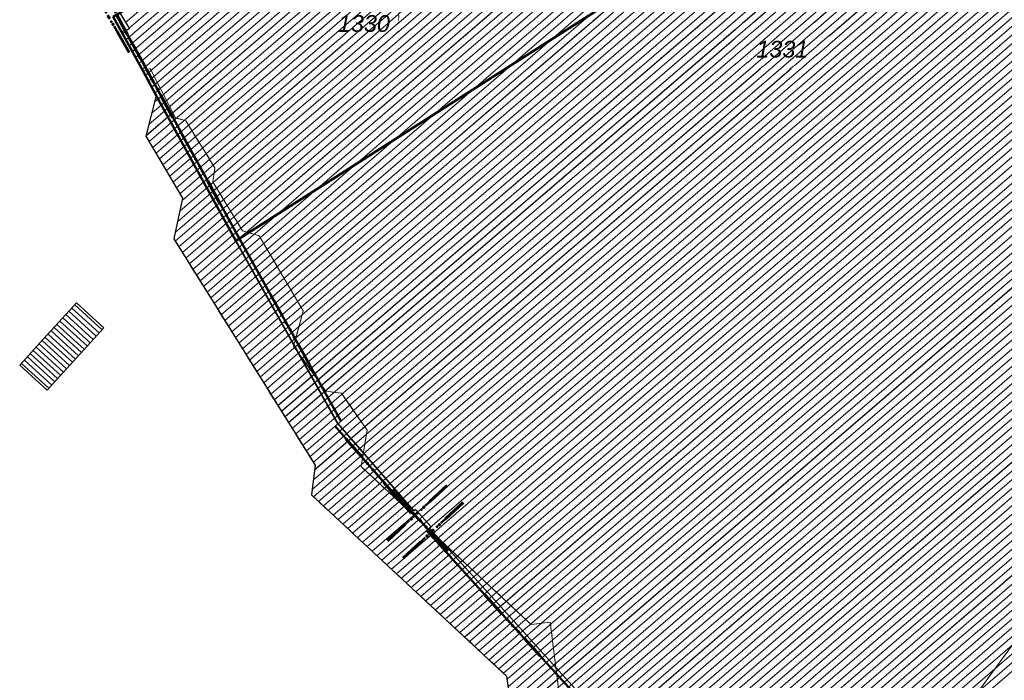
# Model space of a CAD drawing. Header units: millimetres. Extents: x 32365810 to 32368499, y 5620272 to 5622478.
# Tile 12 of 249: x 32366395 to 32366451, y 5620624 to 5620661. Entities that reach past the tile are written whole.
import ezdxf

# ---------------------------------------------------------------- set-up
doc = ezdxf.new("R2010")
doc.units = ezdxf.units.MM
for name, pattern in [('1600.1047', [0]), ('1600.1305', [0]), ('1600.2013', [0, 0]), ('1600.2028', [0]), ('1600.2305', [0.75, 0.5, 0, 0, -0.25]), ('1600.2505', [0]), ('1600.2507', [0])]:
    doc.linetypes.add(name, pattern=pattern)
doc.layers.get('0').update_dxf_attribs({"color": 1, "linetype": 'CONTINUOUS'})
doc.layers.add('_K_Flurstücke_Grenzpunkte', color=251, linetype='CONTINUOUS', lineweight=50)
for name, color, linetype in [('_K_Gebäude', 251, 'CONTINUOUS'), ('_K_Lagebezeichnungen', 251, 'CONTINUOUS'), ('_K_Siedlungsflächen - Bauwerke u. Einrichtungen', 251, 'CONTINUOUS'), ('Ebene 32', 7, 'CONTINUOUS')]:
    doc.layers.add(name, color=color, linetype=linetype)
for name, color, linetype, transparency in [('Flurstücke_Grenzpunkte', 11, 'CONTINUOUS', 0.75), ('Gebäude', 31, 'CONTINUOUS', 0.75), ('Siedlungsflächen - Bauwerke u. Einrichtungen', 51, 'CONTINUOUS', 0.75)]:
    doc.layers.add(name, color=color, linetype=linetype, transparency=transparency)
doc.styles.add('Flurstücksnummer - K 10 700', font='ariali.ttf')
doc.styles.add('Hausnummern NRW', font='arial.ttf', dxfattribs={"width": 0.85})
doc.styles.add('Name - Bauwerken u. Einrichtungen - F 10', font='arialbd.ttf')

# ---------------------------------------------------------------- blocks, each defined once
blk = doc.blocks.new('*X1429')
at = {"color": 253, "linetype": '1600.1047', "lineweight": 18, "true_color": 0xb2b2b2}
for p, q in [((32365899.827368, 5622001.329829), (32365898.275276, 5622002.743761)), ((32365899.322287, 5622000.775399), (32365897.770111, 5622002.189407)), ((32365899.490647, 5622000.960209), (32365897.9385, 5622002.374192)), ((32365899.659008, 5622001.145019), (32365898.106888, 5622002.558976)), ((32365898.817205, 5622000.220969), (32365897.264946, 5622001.635054)), ((32365898.985566, 5622000.405779), (32365897.433334, 5622001.819838)), ((32365899.153926, 5622000.590589), (32365897.601723, 5622002.004623)), ((32365898.312124, 5621999.666538), (32365896.759781, 5622001.0807)), ((32365898.480485, 5621999.851348), (32365896.928169, 5622001.265484)), ((32365898.648845, 5622000.036158), (32365897.096557, 5622001.450269)), ((32365897.807043, 5621999.112108), (32365896.254645, 5622000.526319)), ((32365897.975403, 5621999.296918), (32365896.423004, 5622000.711131)), ((32365898.143764, 5621999.481728), (32365896.591392, 5622000.895915)), ((32365897.301962, 5621998.557678), (32365895.749712, 5621999.971754)), ((32365897.470322, 5621998.742488), (32365895.918023, 5622000.156609)), ((32365897.638682, 5621998.927298), (32365896.086334, 5622000.341464)), ((32365896.796858, 5621998.003268), (32365895.244735, 5621999.417229)), ((32365896.965241, 5621998.188058), (32365895.41309, 5621999.602044)), ((32365897.133601, 5621998.372868), (32365895.581401, 5621999.786899))]:
    blk.add_line(p, q, dxfattribs=at)
blk = doc.blocks.new('Flurgrenze_ Begleitsignatur')
at = {"color": 0, "lineweight": -2}
for p, q in [((-0.29, 0), (-0.12, 0)), ((0.12, 0), (0.29, 0))]:
    blk.add_line(p, q, dxfattribs=at)
for p in [(-0.06, 0), (0, 0), (0.06, 0)]:
    blk.add_point(p, dxfattribs=at)
blk = doc.blocks.new('O57')
at = {"layer": 'Gebäude', "color": 7, "linetype": '1600.2507', "lineweight": 18}
for p, q in [((32365902.548, 5622016.155), (32365902.15, 5622016.003)), ((32365904.001, 5622013.363), (32365902.548, 5622016.155)), ((32365902.15, 5622016.003), (32365902.906, 5622014.622)), ((32365902.906, 5622014.622), (32365902.318, 5622012.321)), ((32365904.581, 5622013.187), (32365904.001, 5622013.363)), ((32365906.235, 5622010.511), (32365904.581, 5622013.187)), ((32365902.318, 5622012.321), (32365904.402, 5622008.803)), ((32365906.11, 5622009.718), (32365906.235, 5622010.511)), ((32365907.808, 5622006.938), (32365906.11, 5622009.718)), ((32365904.402, 5622008.803), (32365903.902, 5622006.482)), ((32365908.75, 5622006.664), (32365907.808, 5622006.938)), ((32365911.253, 5622002.4), (32365908.75, 5622006.664)), ((32365903.902, 5622006.482), (32365911.925, 5621993.634)), ((32365910.704, 5622000.398), (32365911.253, 5622002.4)), ((32365912.539, 5621997.839), (32365910.704, 5622000.398)), ((32365913.413, 5621997.724), (32365912.539, 5621997.839)), ((32365914.874, 5621995.629), (32365913.413, 5621997.724)), ((32365914.535, 5621993.561), (32365914.874, 5621995.629)), ((32365959.644, 5621994.532), (32365948.722, 5621979.615)), ((32365911.925, 5621993.634), (32365911.716, 5621991.954)), ((32365924.187, 5621984.6), (32365914.535, 5621993.561)), ((32365911.716, 5621991.954), (32365922.797, 5621981.672)), ((32365925.28, 5621984.719), (32365924.187, 5621984.6)), ((32365925.743, 5621980.952), (32365925.28, 5621984.719)), ((32365922.797, 5621981.672), (32365923.011, 5621980.154))]:
    blk.add_line(p, q, dxfattribs=at)
blk = doc.blocks.new('O223')
at = {"layer": 'Flurstücke_Grenzpunkte', "color": 251, "linetype": '1600.2013', "lineweight": 50, "true_color": 0x566563}
blk.add_line((32365917.689025, 5621990.879051), (32365917.772025, 5621990.956051), dxfattribs=at)
at = {"layer": 'Flurstücke_Grenzpunkte', "color": 251, "lineweight": 50, "true_color": 0x566563, "xscale": 5, "yscale": 5, "zscale": 5, "rotation": 42.852413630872}
blk.add_blockref('Flurgrenze_ Begleitsignatur', (32365917.730525, 5621990.917551), dxfattribs=at)
blk = doc.blocks.new('O227')
at = {"layer": 'Flurstücke_Grenzpunkte', "color": 251, "linetype": '1600.2013', "lineweight": 50, "true_color": 0x566563}
blk.add_line((32365918.580025, 5621989.903051), (32365918.663025, 5621989.980051), dxfattribs=at)
at = {"layer": 'Flurstücke_Grenzpunkte', "color": 251, "lineweight": 50, "true_color": 0x566563, "xscale": 5, "yscale": 5, "zscale": 5, "rotation": 42.852392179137}
blk.add_blockref('Flurgrenze_ Begleitsignatur', (32365918.621525, 5621989.941551), dxfattribs=at)
blk = doc.blocks.new('O237')
at = {"layer": 'Flurstücke_Grenzpunkte', "color": 251, "linetype": '1600.2013', "lineweight": 50, "true_color": 0x566563}
blk.add_line((32365913.400507, 5621996.12859), (32365907.624507, 5622006.48559), dxfattribs=at)
at = {"layer": 'Flurstücke_Grenzpunkte', "color": 251, "lineweight": 50, "true_color": 0x566563, "xscale": 5, "yscale": 5, "zscale": 5, "rotation": 119.147990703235}
blk.add_blockref('Flurgrenze_ Begleitsignatur', (32365910.512507, 5622001.30709), dxfattribs=at)
blk = doc.blocks.new('O305')
at = {"layer": 'Flurstücke_Grenzpunkte', "color": 251, "linetype": '1600.2013', "lineweight": 50, "true_color": 0x566563}
blk.add_line((32365900.139486, 5622019.18891), (32365900.264486, 5622018.97391), dxfattribs=at)
at = {"layer": 'Flurstücke_Grenzpunkte', "color": 251, "lineweight": 50, "true_color": 0x566563, "xscale": 5, "yscale": 5, "zscale": 5, "rotation": 300.173525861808}
blk.add_blockref('Flurgrenze_ Begleitsignatur', (32365900.201986, 5622019.08141), dxfattribs=at)
blk = doc.blocks.new('O359')
at = {"layer": 'Flurstücke_Grenzpunkte', "color": 251, "linetype": '1600.2013', "lineweight": 50, "true_color": 0x566563}
blk.add_line((32365917.45283, 5621990.969301), (32365918.34383, 5621989.993301), dxfattribs=at)
at = {"layer": 'Flurstücke_Grenzpunkte', "color": 251, "lineweight": 50, "true_color": 0x566563, "xscale": 5, "yscale": 5, "zscale": 5, "rotation": 312.393263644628}
blk.add_blockref('Flurgrenze_ Begleitsignatur', (32365917.89833, 5621990.481301), dxfattribs=at)
blk = doc.blocks.new('O373')
at = {"layer": 'Flurstücke_Grenzpunkte', "color": 251, "linetype": '1600.2013', "lineweight": 50, "true_color": 0x566563}
for p, q in [((32365901.124261, 5622018.342227), (32365900.656261, 5622019.195227)), ((32365902.3473, 5622016.111157), (32365901.1243, 5622018.342157)), ((32365903.103362, 5622014.730042), (32365902.347362, 5622016.111042)), ((32365907.625283, 5622006.484187), (32365903.103283, 5622014.730187))]:
    blk.add_line(p, q, dxfattribs=at)
at = {"layer": 'Flurstücke_Grenzpunkte', "color": 251, "lineweight": 50, "true_color": 0x566563, "xscale": 5, "yscale": 5, "zscale": 5}
for p, rotation in [((32365900.890261, 5622018.768727), 118.75145503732), ((32365901.7358, 5622017.226657), 118.730877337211), ((32365902.725362, 5622015.420542), 118.6975922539), ((32365905.364283, 5622010.607187), 118.73979527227)]:
    blk.add_blockref('Flurgrenze_ Begleitsignatur', p, dxfattribs=dict(at, rotation=rotation))
blk = doc.blocks.new('O375')
at = {"layer": 'Flurstücke_Grenzpunkte', "color": 251, "linetype": '1600.2013', "lineweight": 50, "true_color": 0x566563}
blk.add_line((32365913.034314, 5621995.871245), (32365917.366314, 5621990.896245), dxfattribs=at)
at = {"layer": 'Flurstücke_Grenzpunkte', "color": 251, "lineweight": 50, "true_color": 0x566563, "xscale": 5, "yscale": 5, "zscale": 5, "rotation": 311.047841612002}
blk.add_blockref('Flurgrenze_ Begleitsignatur', (32365915.200314, 5621993.383745), dxfattribs=at)
blk = doc.blocks.new('O381')
at = {"layer": 'Flurstücke_Grenzpunkte', "color": 251, "linetype": '1600.2013', "lineweight": 50, "true_color": 0x566563}
blk.add_line((32365918.260325, 5621989.916856), (32365928.021325, 5621979.152856), dxfattribs=at)
at = {"layer": 'Flurstücke_Grenzpunkte', "color": 251, "lineweight": 50, "true_color": 0x566563, "xscale": 5, "yscale": 5, "zscale": 5, "rotation": 312.202339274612}
blk.add_blockref('Flurgrenze_ Begleitsignatur', (32365923.140825, 5621984.534856), dxfattribs=at)
blk = doc.blocks.new('O446')
at = {"layer": 'Gebäude', "color": 7, "linetype": '1600.2305', "lineweight": 18}
for p, q in [((32365902.15, 5622016.003), (32365902.906, 5622014.622)), ((32365902.906, 5622014.622), (32365902.318, 5622012.321)), ((32365902.318, 5622012.321), (32365904.402, 5622008.803)), ((32365904.402, 5622008.803), (32365903.902, 5622006.482)), ((32365903.902, 5622006.482), (32365911.925, 5621993.634)), ((32365911.925, 5621993.634), (32365911.716, 5621991.954)), ((32365911.716, 5621991.954), (32365922.797, 5621981.672)), ((32365922.797, 5621981.672), (32365923.011, 5621980.154))]:
    blk.add_line(p, q, dxfattribs=at)
blk = doc.blocks.new('O940')
at = {"layer": 'Flurstücke_Grenzpunkte', "color": 7, "linetype": '1600.2028', "lineweight": 35}
for p, q in [((32365921.605, 5622032.174), (32365917.097, 5622029.608)), ((32365922.596, 5622031.057), (32365921.605, 5622032.174)), ((32365922.221, 5622030.8), (32365922.596, 5622031.057)), ((32365929.335, 5622022.634), (32365922.221, 5622030.8)), ((32365917.097, 5622029.608), (32365917.391, 5622029.177)), ((32365917.391, 5622029.177), (32365900.841, 5622019.314)), ((32365929.436, 5622020.426), (32365929.335, 5622022.634)), ((32365907.428, 5622006.376), (32365929.436, 5622020.426)), ((32365900.841, 5622019.314), (32365900.459, 5622019.087)), ((32365900.459, 5622019.087), (32365900.927, 5622018.234)), ((32365900.927, 5622018.234), (32365902.15, 5622016.003)), ((32365902.15, 5622016.003), (32365902.906, 5622014.622)), ((32365902.906, 5622014.622), (32365907.428, 5622006.376))]:
    blk.add_line(p, q, dxfattribs=at)
at = {"layer": 'Flurstücke_Grenzpunkte', "color": 7, "lineweight": 18, "insert": (32365914.695, 5622018.221), "char_height": 0.95, "attachment_point": 8, "line_spacing_factor": 0.69, "style": 'Flurstücksnummer - K 10 700', "bg_fill": 2}
blk.add_mtext('1330', dxfattribs=at)
blk = doc.blocks.new('O997')
at = {"layer": 'Flurstücke_Grenzpunkte', "color": 7, "linetype": '1600.2028', "lineweight": 35}
for p, q in [((32365900.459, 5622019.087), (32365900.927, 5622018.234)), ((32365900.927, 5622018.234), (32365902.15, 5622016.003)), ((32365902.15, 5622016.003), (32365902.906, 5622014.622)), ((32365902.906, 5622014.622), (32365907.428, 5622006.376)), ((32365913.204, 5621996.019), (32365907.428, 5622006.376)), ((32365917.536, 5621991.044), (32365913.204, 5621996.019)), ((32365917.619, 5621991.121), (32365917.536, 5621991.044)), ((32365918.51, 5621990.145), (32365917.619, 5621991.121)), ((32365918.427, 5621990.068), (32365918.51, 5621990.145)), ((32365928.188, 5621979.304), (32365918.427, 5621990.068))]:
    blk.add_line(p, q, dxfattribs=at)
blk = doc.blocks.new('O1044')
at = {"layer": 'Flurstücke_Grenzpunkte', "color": 7, "linetype": '1600.2028', "lineweight": 35}
for p, q in [((32365907.428, 5622006.376), (32365929.436, 5622020.426)), ((32365913.204, 5621996.019), (32365907.428, 5622006.376)), ((32365917.536, 5621991.044), (32365913.204, 5621996.019)), ((32365917.619, 5621991.121), (32365917.536, 5621991.044)), ((32365918.51, 5621990.145), (32365917.619, 5621991.121)), ((32365918.427, 5621990.068), (32365918.51, 5621990.145)), ((32365928.188, 5621979.304), (32365918.427, 5621990.068))]:
    blk.add_line(p, q, dxfattribs=at)
at = {"layer": 'Flurstücke_Grenzpunkte', "color": 7, "lineweight": 18, "insert": (32365938.455, 5622016.766), "char_height": 0.95, "attachment_point": 8, "line_spacing_factor": 0.69, "style": 'Flurstücksnummer - K 10 700', "bg_fill": 2}
blk.add_mtext('1331', dxfattribs=at)
blk = doc.blocks.new('O1404')
at = {"layer": 'Flurstücke_Grenzpunkte', "color": 7, "linetype": '1600.2028', "lineweight": 35}
for p, q in [((32365962.93, 5622032.785), (32365963.72, 5622033.442)), ((32365963.72, 5622033.442), (32365976.965, 5622017.74)), ((32365949.981, 5622022.038), (32365962.93, 5622032.785)), ((32365960.775, 5622012.625), (32365949.981, 5622022.038)), ((32365976.965, 5622017.74), (32365977.07, 5622014.614)), ((32365977.07, 5622014.614), (32365969.928, 5622004.867)), ((32365963.035, 5622010.476), (32365960.775, 5622012.625)), ((32365968.425, 5622006.091), (32365963.035, 5622010.476)), ((32365969.021, 5622005.605), (32365968.425, 5622006.091)), ((32365969.928, 5622004.867), (32365969.021, 5622005.605))]:
    blk.add_line(p, q, dxfattribs=at)
at = {"layer": 'Flurstücke_Grenzpunkte', "color": 7, "lineweight": 18, "insert": (32365963.132, 5622024.424), "char_height": 0.95, "attachment_point": 8, "line_spacing_factor": 0.69, "style": 'Flurstücksnummer - K 10 700', "bg_fill": 2}
blk.add_mtext('1209', dxfattribs=at)
blk = doc.blocks.new('O2844')
at = {"layer": 'Gebäude', "color": 7, "linetype": '1600.2505', "lineweight": 18}
for p, q in [((32365900.841, 5622019.314), (32365901.374, 5622018.418)), ((32365901.374, 5622018.418), (32365900.927, 5622018.234)), ((32365900.927, 5622018.234), (32365902.15, 5622016.003)), ((32365902.15, 5622016.003), (32365902.906, 5622014.622)), ((32365902.906, 5622014.622), (32365902.318, 5622012.321)), ((32365902.318, 5622012.321), (32365904.402, 5622008.803)), ((32365904.402, 5622008.803), (32365903.902, 5622006.482)), ((32365903.902, 5622006.482), (32365911.925, 5621993.634)), ((32365911.925, 5621993.634), (32365911.716, 5621991.954)), ((32365911.716, 5621991.954), (32365922.797, 5621981.672)), ((32365922.797, 5621981.672), (32365923.011, 5621980.154))]:
    blk.add_line(p, q, dxfattribs=at)
blk = doc.blocks.new('O3213')
at = {"layer": 'Gebäude', "color": 7, "linetype": '1600.2505', "lineweight": 18}
for p, q in [((32365963.72, 5622033.442), (32365962.93, 5622032.785)), ((32365976.965, 5622017.74), (32365963.72, 5622033.442)), ((32365949.981, 5622022.038), (32365962.93, 5622032.785)), ((32365960.775, 5622012.625), (32365949.981, 5622022.038)), ((32365977.07, 5622014.614), (32365976.965, 5622017.74)), ((32365969.928, 5622004.867), (32365977.07, 5622014.614)), ((32365963.035, 5622010.476), (32365960.775, 5622012.625)), ((32365968.425, 5622006.091), (32365963.035, 5622010.476)), ((32365969.021, 5622005.605), (32365968.425, 5622006.091)), ((32365969.021, 5622005.605), (32365969.928, 5622004.867))]:
    blk.add_line(p, q, dxfattribs=at)
at = {"layer": 'Ebene 32', "color": 7, "lineweight": 18, "insert": (32365964.457, 5622019.664), "char_height": 0.7, "attachment_point": 8, "line_spacing_factor": 0.69, "style": 'Hausnummern NRW', "bg_fill": 2}
blk.add_mtext('(1)', dxfattribs=at)
blk = doc.blocks.new('O3463')
at = {"layer": 'Siedlungsflächen - Bauwerke u. Einrichtungen', "color": 7, "linetype": '1600.1305', "lineweight": 18}
for p, q in [((32365898.373, 5622002.851), (32365896.319, 5622000.597)), ((32365899.925, 5622001.437), (32365898.373, 5622002.851)), ((32365896.875, 5621998.089), (32365899.925, 5622001.437)), ((32365896.319, 5622000.597), (32365895.322, 5621999.502)), ((32365895.322, 5621999.502), (32365895.147, 5621999.31)), ((32365895.147, 5621999.31), (32365896.7, 5621997.897)), ((32365896.7, 5621997.897), (32365896.875, 5621998.089))]:
    blk.add_line(p, q, dxfattribs=at)
blk = doc.blocks.new('*X1286')
at = {"color": 253, "linetype": '1600.1047', "lineweight": 18, "true_color": 0xb2b2b2}
for p, q in [((32365901.164886, 5622018.769532), (32365944.038755, 5622055.681999)), ((32365901.359549, 5622018.442293), (32365944.283424, 5622055.397813)), ((32365901.172404, 5622017.786333), (32365944.528094, 5622055.113626)), ((32365901.356689, 5622017.450159), (32365944.772763, 5622054.82944)), ((32365901.540975, 5622017.113985), (32365945.017433, 5622054.545254)), ((32365901.72526, 5622016.777811), (32365945.262103, 5622054.261068)), ((32365901.909546, 5622016.441637), (32365945.506772, 5622053.976882)), ((32365902.093832, 5622016.105463), (32365945.751442, 5622053.692696)), ((32365902.277997, 5622015.769185), (32365945.996112, 5622053.40851)), ((32365902.46211, 5622015.432862), (32365946.240781, 5622053.124323)), ((32365902.646223, 5622015.09654), (32365946.485451, 5622052.840137)), ((32365902.830336, 5622014.760217), (32365946.730121, 5622052.555951)), ((32365902.648388, 5622013.613897), (32365947.21946, 5622051.987579)), ((32365902.810507, 5622014.248309), (32365946.97479, 5622052.271765)), ((32365902.324151, 5622012.345072), (32365947.708799, 5622051.419207)), ((32365902.48627, 5622012.979484), (32365947.464129, 5622051.703393)), ((32365902.504759, 5622012.005732), (32365947.953469, 5622051.13502)), ((32365902.698884, 5622011.678029), (32365948.198138, 5622050.850834)), ((32365902.89301, 5622011.350326), (32365948.442808, 5622050.566648)), ((32365903.087135, 5622011.022624), (32365948.687478, 5622050.282462)), ((32365903.28126, 5622010.694921), (32365948.932147, 5622049.998276)), ((32365903.475385, 5622010.367218), (32365949.176817, 5622049.71409)), ((32365903.66951, 5622010.039516), (32365949.421487, 5622049.429903)), ((32365903.863635, 5622009.711813), (32365949.666156, 5622049.145717)), ((32365905.591317, 5622003.776734), (32365958.241726, 5622049.106361)), ((32365904.057761, 5622009.38411), (32365949.910826, 5622048.861531)), ((32365904.251886, 5622009.056408), (32365950.155496, 5622048.577345)), ((32365905.792278, 5622003.454917), (32365958.484651, 5622048.820673)), ((32365905.993239, 5622003.133099), (32365958.727577, 5622048.534986)), ((32365904.241457, 5622008.057757), (32365950.644835, 5622048.008973)), ((32365904.372329, 5622008.665269), (32365950.400165, 5622048.293159)), ((32365906.194199, 5622002.811281), (32365958.970503, 5622048.249298)), ((32365906.39516, 5622002.489464), (32365959.213429, 5622047.963611)), ((32365903.979711, 5622006.842735), (32365951.134174, 5622047.4406)), ((32365904.110584, 5622007.450246), (32365950.889504, 5622047.724787)), ((32365906.596121, 5622002.167646), (32365959.456355, 5622047.677923)), ((32365903.983632, 5622006.351275), (32365951.378844, 5622047.156414)), ((32365904.184593, 5622006.029457), (32365951.623513, 5622046.872228)), ((32365904.385553, 5622005.70764), (32365951.868183, 5622046.588042)), ((32365904.586514, 5622005.385822), (32365952.112853, 5622046.303856)), ((32365904.787475, 5622005.064005), (32365952.357522, 5622046.01967)), ((32365904.988435, 5622004.742187), (32365952.602192, 5622045.735484)), ((32365905.189396, 5622004.420369), (32365952.846862, 5622045.451297)), ((32365905.390357, 5622004.098552), (32365953.091531, 5622045.167111)), ((32365906.797081, 5622001.845828), (32365957.632962, 5622045.613229)), ((32365906.998042, 5622001.524011), (32365955.075256, 5622042.916323)), ((32365907.199003, 5622001.202193), (32365955.317894, 5622042.630388)), ((32365907.399963, 5622000.880376), (32365955.560532, 5622042.344453)), ((32365907.600924, 5622000.558558), (32365955.803171, 5622042.058518)), ((32365907.801885, 5622000.23674), (32365956.045809, 5622041.772583)), ((32365908.002845, 5621999.914923), (32365956.288448, 5622041.486649)), ((32365908.203806, 5621999.593105), (32365956.531086, 5622041.200714)), ((32365908.404766, 5621999.271288), (32365956.773725, 5622040.914779)), ((32365908.605727, 5621998.94947), (32365957.016363, 5622040.628844)), ((32365908.806688, 5621998.627652), (32365957.259002, 5622040.342909)), ((32365909.007648, 5621998.305835), (32365957.50164, 5622040.056974)), ((32365909.208609, 5621997.984017), (32365957.744279, 5622039.771039)), ((32365909.40957, 5621997.6622), (32365957.986917, 5622039.485104)), ((32365909.61053, 5621997.340382), (32365958.229556, 5622039.199169)), ((32365909.811491, 5621997.018564), (32365958.472194, 5622038.913234)), ((32365910.012452, 5621996.696747), (32365958.714832, 5622038.6273)), ((32365910.213412, 5621996.374929), (32365958.957471, 5622038.341365)), ((32365910.414373, 5621996.053112), (32365959.200109, 5622038.05543)), ((32365910.615334, 5621995.731294), (32365959.442748, 5622037.769495)), ((32365910.816294, 5621995.409476), (32365959.685386, 5622037.48356)), ((32365911.017255, 5621995.087659), (32365959.928025, 5622037.197625)), ((32365911.218216, 5621994.765841), (32365960.170663, 5622036.91169)), ((32365911.419176, 5621994.444024), (32365960.413302, 5622036.625755)), ((32365911.620137, 5621994.122206), (32365960.65594, 5622036.33982)), ((32365911.821098, 5621993.800388), (32365960.898579, 5622036.053885)), ((32365911.891702, 5621993.366339), (32365961.141217, 5622035.767951)), ((32365911.753813, 5621992.257952), (32365961.626494, 5622035.196081)), ((32365911.822757, 5621992.812146), (32365961.383856, 5622035.482016)), ((32365911.840906, 5621991.8381), (32365961.869132, 5622034.910146)), ((32365912.117529, 5621991.581424), (32365962.111771, 5622034.624211)), ((32365912.394151, 5621991.324747), (32365962.354409, 5622034.338276)), ((32365912.670773, 5621991.068071), (32365962.177695, 5622033.691297)), ((32365912.947396, 5621990.811395), (32365962.417249, 5622033.402707)), ((32365913.224018, 5621990.554718), (32365962.656804, 5622033.114117)), ((32365913.50064, 5621990.298042), (32365950.172582, 5622021.870929)), ((32365913.777262, 5621990.041366), (32365950.458117, 5622021.621926)), ((32365914.053885, 5621989.784689), (32365950.743651, 5622021.372923)), ((32365914.330507, 5621989.528013), (32365951.029186, 5622021.12392)), ((32365914.607129, 5621989.271337), (32365951.314721, 5622020.874917)), ((32365914.883752, 5621989.01466), (32365951.600256, 5622020.625914)), ((32365915.160374, 5621988.757984), (32365951.885791, 5622020.376911)), ((32365915.436996, 5621988.501307), (32365952.171326, 5622020.127908)), ((32365915.713619, 5621988.244631), (32365952.45686, 5622019.878905)), ((32365915.990241, 5621987.987955), (32365952.742395, 5622019.629902)), ((32365916.266863, 5621987.731278), (32365953.02793, 5622019.380899)), ((32365916.543486, 5621987.474602), (32365953.313465, 5622019.131895)), ((32365916.820108, 5621987.217926), (32365953.599, 5622018.882892)), ((32365900.988118, 5622018.122507), (32365901.292245, 5622018.384347)), ((32365917.09673, 5621986.961249), (32365953.884534, 5622018.633889)), ((32365917.373352, 5621986.704573), (32365954.170069, 5622018.384886)), ((32365917.649975, 5621986.447897), (32365954.455604, 5622018.135883)), ((32365917.926597, 5621986.19122), (32365954.741139, 5622017.88688)), ((32365918.203219, 5621985.934544), (32365955.026674, 5622017.637877)), ((32365918.479842, 5621985.677868), (32365955.312208, 5622017.388874)), ((32365918.756464, 5621985.421191), (32365955.597743, 5622017.139871)), ((32365919.033086, 5621985.164515), (32365955.883278, 5622016.890868)), ((32365919.309709, 5621984.907839), (32365956.168813, 5622016.641865)), ((32365919.586331, 5621984.651162), (32365956.454348, 5622016.392862)), ((32365919.862953, 5621984.394486), (32365956.739883, 5622016.143859)), ((32365920.139576, 5621984.13781), (32365957.025417, 5622015.894855)), ((32365920.416198, 5621983.881133), (32365957.310952, 5622015.645852)), ((32365920.69282, 5621983.624457), (32365957.596487, 5622015.396849)), ((32365920.969442, 5621983.367781), (32365957.882022, 5622015.147846)), ((32365921.246065, 5621983.111104), (32365958.167557, 5622014.898843)), ((32365921.522687, 5621982.854428), (32365958.453091, 5622014.64984)), ((32365921.799309, 5621982.597752), (32365958.738626, 5622014.400837)), ((32365922.075932, 5621982.341075), (32365959.024161, 5622014.151834)), ((32365922.352554, 5621982.084399), (32365959.309696, 5622013.902831)), ((32365922.629176, 5621981.827723), (32365959.595231, 5622013.653828)), ((32365922.821467, 5621981.498441), (32365959.880766, 5622013.404825)), ((32365922.883676, 5621981.057164), (32365960.1663, 5622013.155822)), ((32365922.945885, 5621980.615888), (32365960.451835, 5622012.906819)), ((32365923.008094, 5621980.174611), (32365960.73737, 5622012.657815)), ((32365923.293279, 5621979.925307), (32365961.012119, 5622012.399527)), ((32365923.589389, 5621979.685408), (32365961.285232, 5622012.139828)), ((32365923.885499, 5621979.44551), (32365961.558344, 5622011.88013)), ((32365924.181609, 5621979.205612), (32365961.831456, 5622011.620432)), ((32365924.477719, 5621978.965713), (32365962.104568, 5622011.360733)), ((32365924.773829, 5621978.725815), (32365962.377681, 5622011.101035)), ((32365925.069939, 5621978.485917), (32365962.650793, 5622010.841337)), ((32365925.366049, 5621978.246018), (32365962.923905, 5622010.581638)), ((32365925.662159, 5621978.00612), (32365963.210306, 5622010.333381)), ((32365925.958269, 5621977.766222), (32365963.505819, 5622010.092968)), ((32365926.254379, 5621977.526323), (32365963.801332, 5622009.852556)), ((32365926.550489, 5621977.286425), (32365964.096844, 5622009.612143)), ((32365926.846599, 5621977.046527), (32365964.392357, 5622009.371731)), ((32365927.142709, 5621976.806628), (32365964.68787, 5622009.131318)), ((32365927.438819, 5621976.56673), (32365964.983383, 5622008.890906)), ((32365927.734929, 5621976.326832), (32365965.278895, 5622008.650493)), ((32365928.031039, 5621976.086933), (32365965.574408, 5622008.410081)), ((32365928.327149, 5621975.847035), (32365965.869921, 5622008.169668)), ((32365928.623259, 5621975.607137), (32365966.165434, 5622007.929256)), ((32365928.919369, 5621975.367238), (32365966.460946, 5622007.688843)), ((32365929.215479, 5621975.12734), (32365966.756459, 5622007.448431)), ((32365929.511588, 5621974.887441), (32365967.051972, 5622007.208018)), ((32365929.807698, 5621974.647543), (32365967.347485, 5622006.967606)), ((32365930.103808, 5621974.407645), (32365967.642997, 5622006.727193)), ((32365930.399918, 5621974.167746), (32365967.93851, 5622006.486781)), ((32365930.696028, 5621973.927848), (32365968.234023, 5622006.246368)), ((32365930.992138, 5621973.68795), (32365968.529418, 5622006.005854)), ((32365931.288248, 5621973.448051), (32365968.824597, 5622005.765154)), ((32365931.584358, 5621973.208153), (32365968.565946, 5622005.047631)), ((32365931.880468, 5621972.968255), (32365968.509819, 5622004.504473)), ((32365932.176578, 5621972.728356), (32365968.465246, 5622003.971263)), ((32365932.472688, 5621972.488458), (32365968.420674, 5622003.438052)), ((32365932.768798, 5621972.24856), (32365968.376101, 5622002.904841)), ((32365933.064908, 5621972.008661), (32365967.555627, 5622001.703614)), ((32365933.361018, 5621971.768763), (32365966.507781, 5622000.30663)), ((32365933.657128, 5621971.528865), (32365965.459934, 5621998.909646)), ((32365933.953238, 5621971.288966), (32365964.412088, 5621997.512662)), ((32365934.249348, 5621971.049068), (32365963.364242, 5621996.115678)), ((32365934.545458, 5621970.80917), (32365962.316395, 5621994.718694)), ((32365934.841568, 5621970.569271), (32365961.268549, 5621993.32171)), ((32365935.137677, 5621970.329372), (32365960.220703, 5621991.924726)), ((32365935.433783, 5621970.08947), (32365959.172856, 5621990.527742)), ((32365935.729888, 5621969.849568), (32365958.134916, 5621989.139286)), ((32365936.025823, 5621969.609519), (32365957.10554, 5621987.758204)), ((32365936.321595, 5621969.369329), (32365956.076163, 5621986.377122)), ((32365936.617366, 5621969.129139), (32365955.046787, 5621984.996039))]:
    blk.add_line(p, q, dxfattribs=at)
blk = doc.blocks.new('*X1394')
at = {"color": 253, "linetype": '1600.1047', "lineweight": 18, "true_color": 0xb2b2b2}
for p, q in [((32365950.166439, 5622021.876286), (32365963.785492, 5622033.364358)), ((32365950.452403, 5622021.626908), (32365964.027281, 5622033.077717)), ((32365950.738368, 5622021.377531), (32365964.26907, 5622032.791076)), ((32365951.024332, 5622021.128153), (32365964.510858, 5622032.504434)), ((32365951.310297, 5622020.878775), (32365964.752647, 5622032.217793)), ((32365951.596261, 5622020.629397), (32365964.994436, 5622031.931151)), ((32365951.882226, 5622020.38002), (32365965.236224, 5622031.64451)), ((32365952.16819, 5622020.130642), (32365965.478013, 5622031.357869)), ((32365952.454155, 5622019.881264), (32365965.719801, 5622031.071227)), ((32365952.740119, 5622019.631887), (32365965.96159, 5622030.784586)), ((32365953.026084, 5622019.382509), (32365966.203379, 5622030.497945)), ((32365953.312048, 5622019.133131), (32365966.445167, 5622030.211303)), ((32365953.598012, 5622018.883753), (32365966.686956, 5622029.924662)), ((32365953.883977, 5622018.634376), (32365966.928744, 5622029.638021)), ((32365954.169941, 5622018.384998), (32365967.170533, 5622029.351379)), ((32365954.455906, 5622018.13562), (32365967.412322, 5622029.064738)), ((32365954.74187, 5622017.886242), (32365967.65411, 5622028.778097)), ((32365955.027835, 5622017.636865), (32365967.895899, 5622028.491455)), ((32365955.313799, 5622017.387487), (32365968.137687, 5622028.204814)), ((32365955.599764, 5622017.138109), (32365968.379476, 5622027.918172)), ((32365955.885728, 5622016.888731), (32365968.621265, 5622027.631531)), ((32365956.171692, 5622016.639354), (32365968.863053, 5622027.34489)), ((32365956.457657, 5622016.389976), (32365969.104842, 5622027.058248)), ((32365956.743621, 5622016.140598), (32365969.346631, 5622026.771607)), ((32365957.029586, 5622015.89122), (32365969.588419, 5622026.484966)), ((32365957.31555, 5622015.641843), (32365969.830208, 5622026.198324)), ((32365957.601515, 5622015.392465), (32365970.071996, 5622025.911683)), ((32365957.887479, 5622015.143087), (32365970.313785, 5622025.625042)), ((32365958.173444, 5622014.893709), (32365970.555574, 5622025.3384)), ((32365958.459408, 5622014.644332), (32365970.797362, 5622025.051759)), ((32365958.745372, 5622014.394954), (32365971.039151, 5622024.765118)), ((32365959.031337, 5622014.145576), (32365971.280939, 5622024.478476)), ((32365959.317301, 5622013.896198), (32365971.522728, 5622024.191835)), ((32365959.603266, 5622013.646821), (32365971.764517, 5622023.905193)), ((32365959.88923, 5622013.397443), (32365972.006305, 5622023.618552)), ((32365960.175195, 5622013.148065), (32365972.248094, 5622023.331911)), ((32365960.461159, 5622012.898688), (32365972.489882, 5622023.045269)), ((32365960.747124, 5622012.64931), (32365972.731671, 5622022.758628)), ((32365961.021751, 5622012.390369), (32365972.97346, 5622022.471987)), ((32365961.295153, 5622012.130394), (32365973.215248, 5622022.185345)), ((32365961.568555, 5622011.87042), (32365973.457037, 5622021.898704)), ((32365961.841958, 5622011.610446), (32365973.698826, 5622021.612063)), ((32365962.11536, 5622011.350472), (32365973.940614, 5622021.325421)), ((32365962.388762, 5622011.090497), (32365974.182403, 5622021.03878)), ((32365962.662165, 5622010.830523), (32365974.424191, 5622020.752139)), ((32365962.935567, 5622010.570549), (32365974.66598, 5622020.465497)), ((32365963.223389, 5622010.322738), (32365974.907769, 5622020.178856)), ((32365963.519451, 5622010.081878), (32365975.149557, 5622019.892214)), ((32365963.815513, 5622009.841018), (32365975.391346, 5622019.605573)), ((32365964.111576, 5622009.600158), (32365975.633134, 5622019.318932)), ((32365964.407638, 5622009.359299), (32365975.874923, 5622019.03229)), ((32365964.703701, 5622009.118439), (32365976.116712, 5622018.745649)), ((32365964.999763, 5622008.877579), (32365976.3585, 5622018.459008)), ((32365965.295826, 5622008.636719), (32365976.600289, 5622018.172366)), ((32365965.591888, 5622008.39586), (32365976.842077, 5622017.885725)), ((32365965.887951, 5622008.155), (32365976.972878, 5622017.505462)), ((32365966.184013, 5622007.91414), (32365976.988903, 5622017.028382)), ((32365966.480076, 5622007.67328), (32365977.004927, 5622016.551302)), ((32365966.776138, 5622007.432421), (32365977.020952, 5622016.074222)), ((32365967.072201, 5622007.191561), (32365977.036977, 5622015.597143)), ((32365967.368263, 5622006.950701), (32365977.053002, 5622015.120063)), ((32365967.664326, 5622006.709841), (32365977.069026, 5622014.642983)), ((32365967.960388, 5622006.468982), (32365976.185924, 5622013.407463)), ((32365968.256451, 5622006.228122), (32365975.244666, 5622012.122887)), ((32365968.552368, 5622005.98714), (32365974.303408, 5622010.838311)), ((32365968.848093, 5622005.745995), (32365973.36215, 5622009.553735)), ((32365969.143948, 5622005.504961), (32365972.420892, 5622008.269159)), ((32365969.439988, 5622005.264082), (32365971.479634, 5622006.984583)), ((32365969.736027, 5622005.023202), (32365970.538376, 5622005.700008))]:
    blk.add_line(p, q, dxfattribs=at)
blk = doc.blocks.new('*X1407')
at = {"color": 253, "linetype": '1600.1047', "lineweight": 18, "true_color": 0xb2b2b2}
for p, q in [((32365899.827368, 5622001.329829), (32365898.275276, 5622002.743761)), ((32365899.322287, 5622000.775399), (32365897.770111, 5622002.189407)), ((32365899.490647, 5622000.960209), (32365897.9385, 5622002.374192)), ((32365899.659008, 5622001.145019), (32365898.106888, 5622002.558976)), ((32365898.817205, 5622000.220968), (32365897.264946, 5622001.635054)), ((32365898.985566, 5622000.405778), (32365897.433334, 5622001.819838)), ((32365899.153926, 5622000.590589), (32365897.601723, 5622002.004623)), ((32365898.312124, 5621999.666538), (32365896.759781, 5622001.0807)), ((32365898.480485, 5621999.851348), (32365896.928169, 5622001.265484)), ((32365898.648845, 5622000.036158), (32365897.096557, 5622001.450269)), ((32365897.807043, 5621999.112108), (32365896.254645, 5622000.526319)), ((32365897.975403, 5621999.296918), (32365896.423004, 5622000.711131)), ((32365898.143764, 5621999.481728), (32365896.591392, 5622000.895915)), ((32365897.301962, 5621998.557678), (32365895.749712, 5621999.971754)), ((32365897.470322, 5621998.742488), (32365895.918023, 5622000.156609)), ((32365897.638682, 5621998.927298), (32365896.086334, 5622000.341464)), ((32365896.796858, 5621998.003267), (32365895.244735, 5621999.417229)), ((32365896.965241, 5621998.188058), (32365895.41309, 5621999.602044)), ((32365897.133601, 5621998.372868), (32365895.581401, 5621999.786899))]:
    blk.add_line(p, q, dxfattribs=at)

msp = doc.modelspace()

# ---------------------------------------------------------------- linework, layer by layer
at = {"layer": '_K_Flurstücke_Grenzpunkte', "linetype": '1600.2028', "lineweight": 35}
for p, q in [((32366407.253, 5620648.63), (32366429.261, 5620662.68)), ((32366400.284, 5620661.341), (32366400.752, 5620660.488)), ((32366400.752, 5620660.488), (32366401.975, 5620658.257)), ((32366401.975, 5620658.257), (32366402.731, 5620656.876)), ((32366402.731, 5620656.876), (32366407.253, 5620648.63)), ((32366413.029, 5620638.273), (32366407.253, 5620648.63)), ((32366413.029, 5620638.273), (32366407.253, 5620648.63)), ((32366417.361, 5620633.298), (32366413.029, 5620638.273)), ((32366417.361, 5620633.298), (32366413.029, 5620638.273)), ((32366417.444, 5620633.375), (32366417.361, 5620633.298)), ((32366417.444, 5620633.375), (32366417.361, 5620633.298)), ((32366418.335, 5620632.399), (32366417.444, 5620633.375)), ((32366418.335, 5620632.399), (32366417.444, 5620633.375)), ((32366418.252, 5620632.322), (32366418.335, 5620632.399)), ((32366418.252, 5620632.322), (32366418.335, 5620632.399)), ((32366428.013, 5620621.558), (32366418.252, 5620632.322)), ((32366428.013, 5620621.558), (32366418.252, 5620632.322))]:
    msp.add_line(p, q, dxfattribs=at)
at = {"layer": '_K_Flurstücke_Grenzpunkte', "linetype": '1600.2013', "lineweight": 35}
for p, q in [((32366400.95, 5620660.596), (32366400.482, 5620661.449)), ((32366402.173, 5620658.365), (32366400.95, 5620660.596)), ((32366402.929, 5620656.984), (32366402.173, 5620658.365)), ((32366407.451, 5620648.738), (32366402.929, 5620656.984)), ((32366413.226, 5620638.382), (32366407.45, 5620648.739)), ((32366412.86, 5620638.125), (32366417.192, 5620633.15)), ((32366417.278, 5620633.223), (32366418.169, 5620632.247)), ((32366417.514, 5620633.133), (32366417.597, 5620633.21)), ((32366418.405, 5620632.157), (32366418.488, 5620632.234)), ((32366418.086, 5620632.171), (32366427.847, 5620621.407))]:
    msp.add_line(p, q, dxfattribs=at)
at = {"layer": '_K_Flurstücke_Grenzpunkte', "linetype": '1600.2028'}
msp.add_lwpolyline([(32366416.922, 5620671.862), (32366417.216, 5620671.431), (32366400.666, 5620661.568), (32366400.284, 5620661.341), (32366400.752, 5620660.488), (32366401.975, 5620658.257), (32366402.731, 5620656.876), (32366407.253, 5620648.63), (32366429.261, 5620662.68), (32366429.16, 5620664.888), (32366422.046, 5620673.054), (32366422.421, 5620673.311), (32366421.43, 5620674.428)], close=True, dxfattribs=at)
at = {"layer": '_K_Gebäude', "linetype": '1600.1047', "lineweight": 18}
for p, q in [((32366400.99, 5620661.023), (32366443.864, 5620697.936)), ((32366401.185, 5620660.696), (32366444.109, 5620697.651)), ((32366400.998, 5620660.04), (32366444.354, 5620697.367)), ((32366401.182, 5620659.704), (32366444.598, 5620697.083)), ((32366401.366, 5620659.368), (32366444.843, 5620696.799)), ((32366401.551, 5620659.031), (32366445.088, 5620696.515)), ((32366401.735, 5620658.695), (32366445.332, 5620696.231)), ((32366401.919, 5620658.359), (32366445.577, 5620695.946)), ((32366402.103, 5620658.023), (32366445.822, 5620695.662)), ((32366402.288, 5620657.687), (32366446.066, 5620695.378)), ((32366402.472, 5620657.35), (32366446.311, 5620695.094)), ((32366402.656, 5620657.014), (32366446.556, 5620694.81)), ((32366402.474, 5620655.868), (32366447.045, 5620694.241)), ((32366402.636, 5620656.502), (32366446.8, 5620694.525)), ((32366402.312, 5620655.233), (32366447.29, 5620693.957)), ((32366402.15, 5620654.599), (32366447.534, 5620693.673)), ((32366402.33, 5620654.259), (32366447.779, 5620693.389)), ((32366402.524, 5620653.932), (32366448.024, 5620693.104)), ((32366402.718, 5620653.604), (32366448.268, 5620692.82)), ((32366402.913, 5620653.276), (32366448.513, 5620692.536)), ((32366403.107, 5620652.949), (32366448.758, 5620692.252)), ((32366403.301, 5620652.621), (32366449.002, 5620691.968)), ((32366403.495, 5620652.293), (32366449.247, 5620691.684)), ((32366403.689, 5620651.965), (32366449.492, 5620691.399)), ((32366403.883, 5620651.638), (32366449.736, 5620691.115)), ((32366405.417, 5620646.03), (32366458.067, 5620691.36)), ((32366405.618, 5620645.709), (32366458.31, 5620691.074)), ((32366404.077, 5620651.31), (32366449.981, 5620690.831)), ((32366404.198, 5620650.919), (32366450.226, 5620690.547)), ((32366405.819, 5620645.387), (32366458.553, 5620690.789)), ((32366406.02, 5620645.065), (32366458.796, 5620690.503)), ((32366403.936, 5620649.704), (32366450.715, 5620689.978)), ((32366404.067, 5620650.311), (32366450.47, 5620690.263)), ((32366406.221, 5620644.743), (32366459.039, 5620690.217)), ((32366406.422, 5620644.421), (32366459.282, 5620689.932)), ((32366403.805, 5620649.096), (32366450.96, 5620689.694)), ((32366403.809, 5620648.605), (32366451.204, 5620689.41)), ((32366404.01, 5620648.283), (32366451.449, 5620689.126)), ((32366404.211, 5620647.961), (32366451.694, 5620688.842)), ((32366404.412, 5620647.639), (32366451.938, 5620688.558)), ((32366404.613, 5620647.318), (32366452.183, 5620688.273)), ((32366404.814, 5620646.996), (32366452.428, 5620687.989)), ((32366405.015, 5620646.674), (32366452.672, 5620687.705)), ((32366406.623, 5620644.099), (32366457.458, 5620687.867)), ((32366405.216, 5620646.352), (32366452.917, 5620687.421)), ((32366406.823, 5620643.778), (32366454.901, 5620685.17)), ((32366407.024, 5620643.456), (32366455.143, 5620684.884)), ((32366407.225, 5620643.134), (32366455.386, 5620684.598)), ((32366407.426, 5620642.812), (32366455.629, 5620684.312)), ((32366407.627, 5620642.49), (32366455.871, 5620684.026)), ((32366407.828, 5620642.169), (32366456.114, 5620683.74)), ((32366408.029, 5620641.847), (32366456.357, 5620683.454)), ((32366408.23, 5620641.525), (32366456.599, 5620683.168)), ((32366408.431, 5620641.203), (32366456.842, 5620682.883)), ((32366408.632, 5620640.881), (32366457.084, 5620682.597)), ((32366408.833, 5620640.559), (32366457.327, 5620682.311)), ((32366409.034, 5620640.238), (32366457.57, 5620682.025)), ((32366409.235, 5620639.916), (32366457.812, 5620681.739)), ((32366409.436, 5620639.594), (32366458.055, 5620681.453)), ((32366409.637, 5620639.272), (32366458.298, 5620681.167)), ((32366409.838, 5620638.95), (32366458.54, 5620680.881)), ((32366410.039, 5620638.629), (32366458.783, 5620680.595)), ((32366410.24, 5620638.307), (32366459.026, 5620680.309)), ((32366410.441, 5620637.985), (32366459.268, 5620680.023)), ((32366410.642, 5620637.663), (32366459.511, 5620679.737)), ((32366410.843, 5620637.341), (32366459.753, 5620679.451)), ((32366411.044, 5620637.02), (32366459.996, 5620679.165)), ((32366411.245, 5620636.698), (32366460.239, 5620678.879)), ((32366411.446, 5620636.376), (32366460.481, 5620678.593)), ((32366411.647, 5620636.054), (32366460.724, 5620678.308)), ((32366411.717, 5620635.62), (32366460.967, 5620678.022)), ((32366411.648, 5620635.066), (32366461.209, 5620677.736)), ((32366411.579, 5620634.512), (32366461.452, 5620677.45)), ((32366411.666, 5620634.092), (32366461.695, 5620677.164)), ((32366411.943, 5620633.835), (32366461.937, 5620676.878)), ((32366412.22, 5620633.578), (32366462.18, 5620676.592)), ((32366412.496, 5620633.322), (32366462.003, 5620675.945)), ((32366412.773, 5620633.065), (32366462.243, 5620675.656)), ((32366413.049, 5620632.808), (32366462.482, 5620675.368)), ((32366413.326, 5620632.552), (32366449.998, 5620664.125)), ((32366413.603, 5620632.295), (32366450.284, 5620663.876)), ((32366413.879, 5620632.038), (32366450.569, 5620663.627)), ((32366414.156, 5620631.782), (32366450.855, 5620663.378)), ((32366414.433, 5620631.525), (32366451.14, 5620663.129)), ((32366414.709, 5620631.268), (32366451.426, 5620662.88)), ((32366414.986, 5620631.012), (32366451.711, 5620662.631)), ((32366415.262, 5620630.755), (32366451.997, 5620662.382)), ((32366415.539, 5620630.498), (32366452.282, 5620662.133)), ((32366415.816, 5620630.242), (32366452.568, 5620661.884)), ((32366416.092, 5620629.985), (32366452.853, 5620661.635)), ((32366416.369, 5620629.728), (32366453.139, 5620661.386)), ((32366416.646, 5620629.472), (32366453.424, 5620661.137)), ((32366416.922, 5620629.215), (32366453.71, 5620660.888)), ((32366400.814, 5620660.376), (32366401.118, 5620660.638)), ((32366417.199, 5620628.958), (32366453.995, 5620660.639)), ((32366417.475, 5620628.702), (32366454.281, 5620660.39)), ((32366417.752, 5620628.445), (32366454.567, 5620660.141)), ((32366418.029, 5620628.188), (32366454.852, 5620659.892)), ((32366418.305, 5620627.932), (32366455.138, 5620659.643)), ((32366418.582, 5620627.675), (32366455.423, 5620659.394)), ((32366418.859, 5620627.418), (32366455.709, 5620659.145)), ((32366419.135, 5620627.161), (32366455.994, 5620658.896)), ((32366419.412, 5620626.905), (32366456.28, 5620658.647)), ((32366419.688, 5620626.648), (32366456.565, 5620658.398)), ((32366419.965, 5620626.391), (32366456.851, 5620658.149)), ((32366420.242, 5620626.135), (32366457.136, 5620657.9)), ((32366420.518, 5620625.878), (32366457.422, 5620657.651)), ((32366420.795, 5620625.621), (32366457.707, 5620657.402)), ((32366421.071, 5620625.365), (32366457.993, 5620657.153)), ((32366421.348, 5620625.108), (32366458.279, 5620656.903)), ((32366421.625, 5620624.851), (32366458.564, 5620656.654)), ((32366421.901, 5620624.595), (32366458.85, 5620656.405)), ((32366422.178, 5620624.338), (32366459.135, 5620656.156)), ((32366422.455, 5620624.081), (32366459.421, 5620655.907)), ((32366422.647, 5620623.752), (32366459.706, 5620655.658)), ((32366422.709, 5620623.311), (32366459.992, 5620655.409)), ((32366422.771, 5620622.87), (32366460.277, 5620655.16)), ((32366422.834, 5620622.428), (32366460.563, 5620654.911)), ((32366423.119, 5620622.179), (32366460.838, 5620654.653)), ((32366423.415, 5620621.939), (32366461.111, 5620654.393)), ((32366423.711, 5620621.699), (32366461.384, 5620654.134)), ((32366424.007, 5620621.459), (32366461.657, 5620653.874)), ((32366424.303, 5620621.219), (32366461.93, 5620653.614)), ((32366424.599, 5620620.979), (32366462.203, 5620653.355)), ((32366424.895, 5620620.74), (32366462.476, 5620653.095)), ((32366425.191, 5620620.5), (32366462.749, 5620652.835)), ((32366425.488, 5620620.26), (32366463.036, 5620652.587)), ((32366425.784, 5620620.02), (32366463.331, 5620652.347)), ((32366426.08, 5620619.78), (32366463.627, 5620652.106)), ((32366426.376, 5620619.54), (32366463.922, 5620651.866)), ((32366426.672, 5620619.3), (32366464.218, 5620651.625)), ((32366426.968, 5620619.06), (32366464.513, 5620651.385)), ((32366427.264, 5620618.82), (32366464.809, 5620651.145)), ((32366427.56, 5620618.58), (32366465.104, 5620650.904)), ((32366427.856, 5620618.341), (32366465.4, 5620650.664)), ((32366428.153, 5620618.101), (32366465.695, 5620650.423)), ((32366428.449, 5620617.861), (32366465.991, 5620650.183)), ((32366428.745, 5620617.621), (32366466.286, 5620649.943)), ((32366429.041, 5620617.381), (32366466.582, 5620649.702)), ((32366429.337, 5620617.141), (32366466.877, 5620649.462)), ((32366429.633, 5620616.901), (32366467.173, 5620649.221)), ((32366429.929, 5620616.661), (32366467.468, 5620648.981)), ((32366430.225, 5620616.421), (32366467.764, 5620648.74)), ((32366430.521, 5620616.182), (32366468.059, 5620648.5)), ((32366430.818, 5620615.942), (32366468.355, 5620648.26)), ((32366431.114, 5620615.702), (32366468.65, 5620648.019)), ((32366431.41, 5620615.462), (32366468.391, 5620647.301)), ((32366431.706, 5620615.222), (32366468.335, 5620646.758)), ((32366432.002, 5620614.982), (32366468.291, 5620646.225)), ((32366432.298, 5620614.742), (32366468.246, 5620645.692)), ((32366432.594, 5620614.502), (32366468.202, 5620645.159)), ((32366432.89, 5620614.262), (32366467.381, 5620643.957)), ((32366433.186, 5620614.022), (32366466.333, 5620642.56)), ((32366433.483, 5620613.783), (32366465.285, 5620641.163)), ((32366433.779, 5620613.543), (32366464.238, 5620639.766)), ((32366434.075, 5620613.303), (32366463.19, 5620638.369)), ((32366434.371, 5620613.063), (32366462.142, 5620636.972)), ((32366434.667, 5620612.823), (32366461.094, 5620635.575)), ((32366434.963, 5620612.583), (32366460.046, 5620634.178)), ((32366435.259, 5620612.343), (32366458.998, 5620632.781)), ((32366435.555, 5620612.103), (32366457.96, 5620631.393)), ((32366435.851, 5620611.863), (32366456.931, 5620630.012)), ((32366436.147, 5620611.623), (32366455.902, 5620628.631)), ((32366436.443, 5620611.383), (32366454.872, 5620627.25))]:
    msp.add_line(p, q, dxfattribs=at)
at = {"layer": '_K_Gebäude', "linetype": '1600.2505', "lineweight": -2}
msp.add_lwpolyline([(32366400.666, 5620661.568), (32366401.199, 5620660.672), (32366400.752, 5620660.488), (32366401.975, 5620658.257), (32366402.731, 5620656.876), (32366402.143, 5620654.575), (32366404.227, 5620651.057), (32366403.727, 5620648.736), (32366411.75, 5620635.888), (32366411.541, 5620634.208), (32366422.622, 5620623.926), (32366422.836, 5620622.408)], dxfattribs=at)
at = {"layer": '_K_Gebäude', "linetype": '1600.2305', "lineweight": 18}
for points in [[(32366425.568, 5620623.206), (32366425.105, 5620626.973), (32366424.012, 5620626.854), (32366414.36, 5620635.815), (32366414.699, 5620637.883), (32366413.238, 5620639.978), (32366412.364, 5620640.093), (32366410.529, 5620642.652), (32366411.078, 5620644.654), (32366408.575, 5620648.918), (32366407.633, 5620649.192), (32366405.935, 5620651.972), (32366406.06, 5620652.765), (32366404.406, 5620655.441), (32366403.826, 5620655.617), (32366402.373, 5620658.409), (32366401.975, 5620658.257), (32366402.731, 5620656.876), (32366402.143, 5620654.575), (32366404.227, 5620651.057), (32366403.727, 5620648.736), (32366411.75, 5620635.888), (32366411.541, 5620634.208), (32366422.622, 5620623.926), (32366422.836, 5620622.408)], [(32366459.469, 5620636.786), (32366448.547, 5620621.869)]]:
    msp.add_lwpolyline(points, dxfattribs=at)
at = {"layer": '_K_Gebäude', "linetype": '1600.2507', "lineweight": 18}
msp.add_lwpolyline([(32366401.975, 5620658.257), (32366402.731, 5620656.876), (32366402.143, 5620654.575), (32366404.227, 5620651.057), (32366403.727, 5620648.736), (32366411.75, 5620635.888), (32366411.541, 5620634.208), (32366422.622, 5620623.926), (32366422.836, 5620622.408), (32366434.915, 5620612.622), (32366435.7, 5620611.986), (32366436.594, 5620611.26), (32366437.181, 5620610.785), (32366438.941, 5620609.36), (32366441.777, 5620609.759), (32366443.422, 5620612.064), (32366451.154, 5620622.262), (32366458.512, 5620632.134), (32366468.191, 5620645.038), (32366468.379, 5620647.287), (32366468.846, 5620647.859)], dxfattribs=at)
at = {"layer": '_K_Siedlungsflächen - Bauwerke u. Einrichtungen', "linetype": '1600.1305'}
msp.add_lwpolyline([(32366396.7, 5620640.343), (32366399.75, 5620643.691), (32366398.198, 5620645.105), (32366396.144, 5620642.851), (32366395.147, 5620641.756), (32366394.972, 5620641.564), (32366396.525, 5620640.151)], close=True, dxfattribs=at)

# ---------------------------------------------------------------- block references
at = {"layer": '_K_Flurstücke_Grenzpunkte', "color": 251, "lineweight": 60, "true_color": 0x566563, "xscale": 8, "yscale": 8, "zscale": 8}
for p, rotation in [((32366400.027, 5620661.335), 300.173520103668), ((32366400.716, 5620661.022), 118.751454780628), ((32366401.561, 5620659.48), 118.730877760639), ((32366402.551, 5620657.674), 118.697592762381), ((32366405.19, 5620652.861), 118.739795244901), ((32366410.338, 5620643.561), 119.147990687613), ((32366415.026, 5620635.637), 311.047841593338), ((32366417.556, 5620633.171), 42.852414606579), ((32366417.724, 5620632.735), 312.393261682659), ((32366418.447, 5620632.195), 42.852414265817), ((32366422.966, 5620626.789), 312.202339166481)]:
    msp.add_blockref('Flurgrenze_ Begleitsignatur', p, dxfattribs=dict(at, rotation=rotation))
at = {"layer": '_K_Siedlungsflächen - Bauwerke u. Einrichtungen'}
msp.add_blockref('*X1429', (499.825, -1357.746), dxfattribs=at)
at = {"layer": 'Flurstücke_Grenzpunkte', "color": 7, "true_color": 0xffffff}
for name in ['O305', 'O373', 'O237', 'O375', 'O223', 'O359', 'O227', 'O381']:
    msp.add_blockref(name, (499.825, -1357.746), dxfattribs=at)
at = {"layer": 'Gebäude', "color": 7, "true_color": 0xffffff}
for name in ['O57', 'O446']:
    msp.add_blockref(name, (499.825, -1357.746), dxfattribs=at)

# ---------------------------------------------------------------- texts
at = {"layer": '_K_Lagebezeichnungen', "style": 'Name - Bauwerken u. Einrichtungen - F 10'}
msp.add_text('Remigiusstraße', height=2, rotation=53.6354, dxfattribs=at).set_placement((32366451.77, 5620615.805))

# ---------------------------------------------------------------- next in the draw order: texts
at = {"layer": '_K_Flurstücke_Grenzpunkte', "lineweight": 18, "char_height": 1.3, "attachment_point": 8, "line_spacing_factor": 0.69, "style": 'Flurstücksnummer - K 10 700', "bg_fill": 2}
for s, insert in [('1330', (32366414.52, 5620660.475)), ('1331', (32366438.28, 5620659.02))]:
    msp.add_mtext(s, dxfattribs=dict(at, insert=insert))

# ---------------------------------------------------------------- next in the draw order: block references
at = {"layer": 'Flurstücke_Grenzpunkte', "color": 7, "true_color": 0xffffff}
msp.add_blockref('O940', (499.825, -1357.746), dxfattribs=at)

# ---------------------------------------------------------------- next in the draw order: block references
msp.add_blockref('O997', (499.825, -1357.746), dxfattribs=at)

# ---------------------------------------------------------------- next in the draw order: block references
msp.add_blockref('O1044', (499.825, -1357.746), dxfattribs=at)

# ---------------------------------------------------------------- next in the draw order: block references
msp.add_blockref('O1404', (499.825, -1357.746), dxfattribs=at)

# ---------------------------------------------------------------- next in the draw order: block references
at = {"layer": 'Gebäude', "color": 7, "true_color": 0xffffff}
msp.add_blockref('O2844', (499.825, -1357.746), dxfattribs=at)

# ---------------------------------------------------------------- next in the draw order: block references
msp.add_blockref('O3213', (499.825, -1357.746), dxfattribs=at)
at = {"layer": 'Siedlungsflächen - Bauwerke u. Einrichtungen', "color": 7, "true_color": 0xffffff}
for name in ['O3463', '*X1407']:
    msp.add_blockref(name, (499.825, -1357.746), dxfattribs=at)

# ---------------------------------------------------------------- next in the draw order: block references
at = {"layer": 'Gebäude', "color": 7, "true_color": 0xffffff}
for name in ['*X1286', '*X1394']:
    msp.add_blockref(name, (499.825, -1357.746), dxfattribs=at)

doc.saveas('drawing.dxf')
